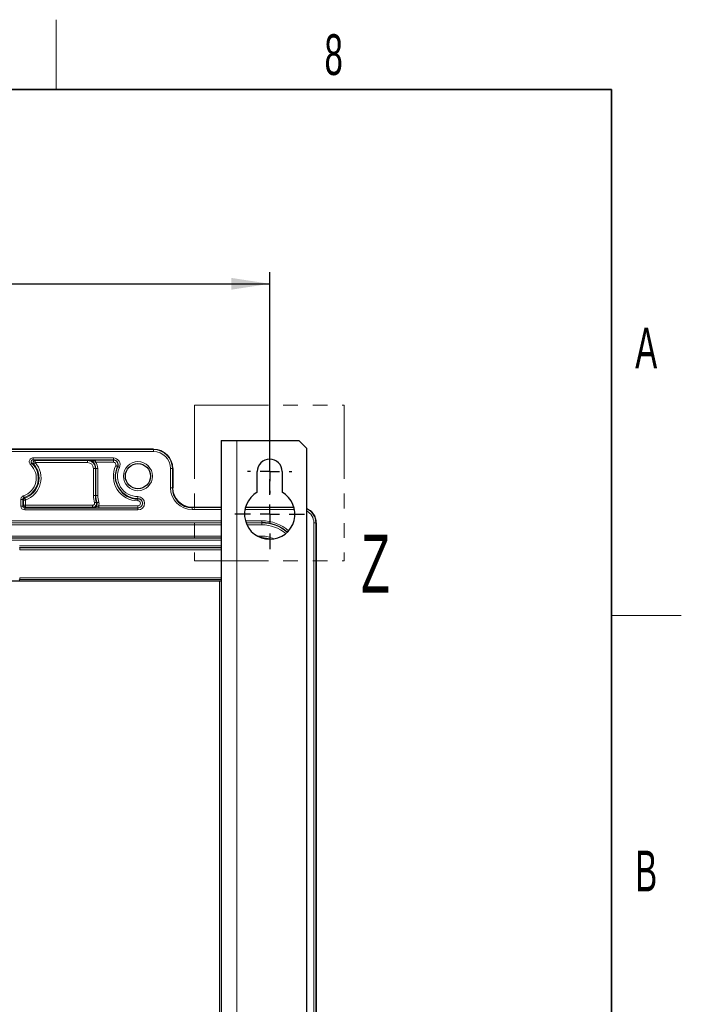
# Model space of a CAD drawing. Header units: millimetres. Extents: x 5 to 418, y 2 to 292.
# Tile 53 of 53: x 357 to 414, y 204 to 288. Entities that reach past the tile are written whole.
import ezdxf

# ---------------------------------------------------------------- set-up
doc = ezdxf.new("R2010")
doc.units = ezdxf.units.MM
doc.linetypes.add('PHANTOM', pattern=[12.7, 6.35, -1.27, 1.27, -1.27, 1.27, -1.27])
doc.layers.add('SLD-0', color=7, linetype='Continuous')
doc.styles.add('SLDTEXTSTYLE0', font='TXT', dxfattribs={"width": 0.605})
doc.dimstyles.new('SLDDIMSTYLE0', dxfattribs={"dimtxt": 3.5, "dimasz": 3.302, "dimexe": 0, "dimexo": 0.0625, "dimgap": 0.875, "dimtad": 1, "dimlfac": 3, "dimrnd": 1e-09, "dimzin": 12, "dimdsep": 46, "dimtxsty": 'SLDTEXTSTYLE0', "dimsah": 1, "dimcen": 0.09, "dimadec": 0, "dimazin": 3, "dimtfac": 1, "dimtofl": 0, "dimtmove": 0, "dimatfit": 3, "dimfxl": 1, "dimfrac": 2, "dimtolj": 1, "dimtzin": 12, "dimarcsym": 0})

# ---------------------------------------------------------------- blocks, each defined once
blk = doc.blocks.new('_D_4')
at = {"layer": 'SLD-0', "color": 7}
for p, q in [((311.936, 249.623), (311.936, 266.776)), ((378.603, 249.623), (378.603, 266.776)), ((311.936, 265.776), (378.603, 265.776))]:
    blk.add_line(p, q, dxfattribs=at)
for points in [[(311.936, 265.776), (315.238, 265.268), (315.238, 266.284)], [(378.603, 265.776), (375.301, 266.284), (375.301, 265.268)]]:
    blk.add_solid(points, dxfattribs=at)
at = {"layer": 'SLD-0', "color": 7, "insert": (341.259, 270.287), "char_height": 3.5, "attachment_point": 1, "style": 'SLDTEXTSTYLE0'}
blk.add_mtext('200', dxfattribs=at)
blk = doc.blocks.new('SW_CENTERMARKSYMBOL_2')
at = {"layer": 'SLD-0', "color": 0}
for p, q in [((0, 1.667), (0, 3)), ((-1.667, 0), (-3, 0)), ((0, 0), (-0.833, 0)), ((0, 0), (0, 0.833)), ((0, 0), (0, -0.833)), ((0, 0), (0.833, 0)), ((1.667, 0), (3, 0)), ((0, -1.667), (0, -3))]:
    blk.add_line(p, q, dxfattribs=at)
blk = doc.blocks.new('SW_CENTERMARKSYMBOL_3')
at = {"layer": 'SLD-0', "color": 0}
for p, q in [((0, 1.667), (0, 1.9)), ((-1.667, 0), (-1.9, 0)), ((0, 0), (-0.833, 0)), ((0, 0), (0, 0.833)), ((0, 0), (0, -0.833)), ((0, 0), (0.833, 0)), ((1.667, 0), (1.9, 0)), ((0, -1.667), (0, -1.9))]:
    blk.add_line(p, q, dxfattribs=at)

msp = doc.modelspace()

# ---------------------------------------------------------------- linework, layer by layer
at = {"color": 7, "linetype": 'PHANTOM', "lineweight": 18}
for p, q in [((372.1407, 255.3452), (385.0003, 255.3452)), ((372.1407, 255.3452), (372.1407, 241.9498)), ((385.0003, 255.3452), (385.0003, 241.9498)), ((372.1407, 241.9498), (385.0003, 241.9498))]:
    msp.add_line(p, q, dxfattribs=at)
at = {"color": 7, "linetype": 'Continuous', "lineweight": 25}
for p, q in [((374.4364, 252.2897), (374.4364, 127.2897)), ((374.4364, 252.2897), (375.7698, 252.2897)), ((375.7698, 252.2897), (381.1031, 252.2897)), ((381.7698, 251.6231), (381.1031, 252.2897)), ((381.7698, 251.6231), (381.7698, 127.9564)), ((368.6031, 251.5563), (321.9364, 251.5563)), ((370.2697, 249.8897), (370.2697, 248.2231)), ((377.5364, 247.8423), (377.5364, 249.623)), ((379.6698, 249.623), (379.6698, 247.8423)), ((371.9364, 246.5563), (374.4364, 246.5563)), ((376.5212, 246.5563), (380.685, 246.5563)), ((382.6031, 245.223), (382.6031, 134.5564)), ((316.2698, 240.223), (374.2698, 240.223)), ((374.2698, 240.223), (374.4364, 240.223))]:
    msp.add_line(p, q, dxfattribs=at)
at = {"color": 7, "linetype": 'Continuous', "lineweight": 18}
for p, q in [((375.7698, 252.2897), (375.7698, 127.2897)), ((321.9364, 251.5156), (368.6031, 251.5156)), ((368.6031, 251.349), (321.9364, 251.349)), ((358.2543, 250.7958), (365.1616, 250.7958)), ((358.2543, 250.6292), (358.2543, 250.7958)), ((365.1616, 250.7958), (365.1616, 250.6292)), ((368.6031, 251.5563), (368.6031, 251.5564)), ((368.6031, 251.5156), (368.6031, 251.5563)), ((368.6031, 251.5156), (368.6031, 251.349)), ((365.1616, 250.6292), (358.2543, 250.6292)), ((358.4207, 250.5592), (362.9364, 250.5592)), ((358.4207, 250.3926), (358.4207, 250.5592)), ((362.9364, 250.3926), (358.4207, 250.3926)), ((362.9364, 250.5592), (362.9364, 250.6001)), ((362.9364, 250.5592), (362.9364, 250.3926)), ((363.62, 250.6058), (365.1616, 250.6058)), ((363.62, 250.6058), (363.62, 250.4392)), ((365.1616, 250.4392), (363.62, 250.4392)), ((365.1616, 250.6058), (365.1616, 250.6292)), ((365.1616, 250.4392), (365.1616, 250.6058)), ((365.5074, 250.059), (365.5285, 250.049)), ((363.606, 249.8897), (363.4393, 249.8897)), ((363.4393, 247.5564), (363.4393, 249.8897)), ((363.606, 249.8897), (363.6468, 249.8897)), ((363.606, 249.8897), (363.606, 247.5564)), ((363.6468, 249.8897), (363.8134, 249.8897)), ((363.6468, 247.5564), (363.6468, 249.8897)), ((363.8134, 249.8897), (363.8134, 247.5564)), ((370.0623, 248.2231), (370.0623, 249.8897)), ((370.0623, 249.8897), (370.229, 249.8897)), ((370.229, 249.8897), (370.229, 248.2231)), ((370.2697, 249.8897), (370.229, 249.8897)), ((370.2697, 248.2231), (370.2697, 249.8897)), ((370.2697, 249.8897), (370.2697, 249.8897)), ((370.0623, 248.2231), (370.229, 248.2231)), ((370.229, 248.2231), (370.2697, 248.2231)), ((370.2697, 248.2231), (370.2697, 248.2231)), ((363.606, 247.5564), (363.4393, 247.5564)), ((363.606, 247.5564), (363.6468, 247.5564)), ((363.6468, 247.5564), (363.8134, 247.5564)), ((367.2698, 247.4625), (367.2698, 247.2958)), ((357.197, 246.6502), (357.197, 247.223)), ((357.3637, 247.223), (357.197, 247.223)), ((357.3637, 246.6502), (357.197, 246.6502)), ((357.3637, 247.223), (357.3637, 246.6502)), ((357.4336, 247.1728), (357.3637, 247.223)), ((357.3637, 246.6502), (357.4336, 246.7202)), ((357.4336, 246.7202), (357.4336, 247.1728)), ((357.6002, 247.1728), (357.4336, 247.1728)), ((357.6002, 246.7202), (357.4336, 246.7202)), ((357.6002, 246.5535), (357.5303, 246.4836)), ((357.6002, 247.1728), (357.6002, 246.7202)), ((357.6002, 246.5535), (357.6002, 246.7202)), ((357.6002, 246.7202), (363.3709, 246.7202)), ((363.3709, 246.5535), (357.6002, 246.5535)), ((363.3709, 246.5535), (363.3709, 246.7202)), ((363.8958, 246.6736), (363.8958, 246.507)), ((363.8958, 246.6736), (367.2698, 246.6736)), ((367.2698, 247.2725), (367.2698, 247.2958)), ((367.2698, 247.1058), (367.2698, 247.2725)), ((367.2698, 246.6736), (367.2698, 246.507)), ((371.9364, 246.5563), (371.9364, 246.5564)), ((371.9364, 246.5563), (371.9364, 246.5156)), ((374.4364, 246.5563), (371.9364, 246.5563)), ((380.685, 246.5563), (376.5212, 246.5563)), ((357.5303, 246.317), (357.5303, 246.4836)), ((357.5303, 246.4836), (367.2698, 246.4836)), ((367.2698, 246.317), (357.5303, 246.317)), ((367.2698, 246.507), (363.8958, 246.507)), ((367.2698, 246.507), (367.2698, 246.4836)), ((367.2698, 246.317), (367.2698, 246.4836)), ((371.9364, 246.349), (371.9364, 246.5156)), ((371.9364, 246.5156), (374.4364, 246.5156)), ((374.4364, 246.349), (371.9364, 246.349)), ((380.7339, 246.349), (376.4723, 246.349)), ((376.5098, 246.5156), (380.6964, 246.5156)), ((316.1031, 245.3868), (374.4364, 245.3868)), ((374.4364, 245.2202), (316.1031, 245.2202)), ((316.1031, 245.2055), (374.4364, 245.2055)), ((374.4364, 245.0389), (316.1031, 245.0389)), ((376.5126, 245.3868), (377.9364, 245.3868)), ((377.9364, 245.2202), (376.5653, 245.2202)), ((376.5707, 245.2055), (377.9364, 245.2055)), ((377.9364, 245.0389), (376.6403, 245.0389)), ((377.9364, 245.2202), (377.9364, 245.3868)), ((377.9364, 245.2055), (377.9364, 245.2202)), ((377.9364, 245.2055), (377.9364, 245.0389)), ((382.3957, 134.5564), (382.3957, 245.223)), ((382.3957, 245.223), (382.5623, 245.223)), ((382.5623, 245.223), (382.5623, 134.5564)), ((382.6031, 245.223), (382.5623, 245.223)), ((382.6031, 134.5564), (382.6031, 245.223)), ((382.6031, 245.223), (382.6031, 245.223)), ((316.1031, 244.0739), (374.4364, 244.0739)), ((377.5305, 244.0739), (377.9364, 244.0739)), ((377.9364, 244.0739), (377.9364, 243.9072)), ((374.4364, 243.9072), (316.1031, 243.9072)), ((316.1031, 243.8926), (374.4364, 243.8926)), ((374.4364, 243.7259), (316.1031, 243.7259)), ((357.0826, 243.2434), (374.4364, 243.2434)), ((377.9364, 243.9072), (377.8993, 243.9072)), ((377.9364, 243.9072), (377.9364, 243.8948)), ((374.4364, 243.0768), (357.0826, 243.0768)), ((357.0826, 243.0768), (357.1002, 243.0592)), ((357.1002, 243.0592), (374.4364, 243.0592)), ((357.1002, 242.8926), (357.1002, 243.0592)), ((374.4364, 242.8926), (357.1002, 242.8926)), ((353.8258, 240.227), (374.4364, 240.227)), ((357.1002, 240.3202), (357.0477, 240.2677)), ((357.1002, 240.3202), (357.1002, 240.4868)), ((357.1002, 240.4868), (374.4364, 240.4868)), ((374.4364, 240.3202), (357.1002, 240.3202)), ((374.2698, 158.5564), (374.2698, 240.223))]:
    msp.add_line(p, q, dxfattribs=at)
at = {"color": 7, "linetype": 'Continuous', "lineweight": 18, "flags": 128}
for points in [[(358.1404, 250.3409), (358.1379, 250.3382), (358.1311, 250.3311), (358.1205, 250.3197), (358.1063, 250.3046), (358.0891, 250.2862), (358.0696, 250.2654), (358.0484, 250.2428), (358.0264, 250.2193)], [(358.4207, 250.3926), (358.3968, 250.3711), (358.3738, 250.3504), (358.3525, 250.3313), (358.3339, 250.3144), (358.3185, 250.3006), (358.3069, 250.2901), (358.2996, 250.2836), (358.2968, 250.2811)], [(365.3568, 250.1304), (365.3859, 250.1167), (365.4138, 250.1034), (365.4397, 250.0911), (365.4624, 250.0804), (365.4811, 250.0715), (365.4952, 250.0648), (365.5041, 250.0606), (365.5074, 250.059)], [(365.6791, 249.9776), (365.65, 249.9914), (365.6221, 250.0046), (365.5962, 250.0169), (365.5735, 250.0277), (365.5548, 250.0365), (365.5407, 250.0432), (365.5318, 250.0474), (365.5285, 250.049)], [(357.4789, 247.3815), (357.4778, 247.385), (357.4748, 247.3944), (357.47, 247.4092), (357.4636, 247.4289), (357.4558, 247.4528), (357.447, 247.48), (357.4375, 247.5094), (357.4276, 247.54)], [(357.6002, 247.1728), (357.5895, 247.2031), (357.5792, 247.2323), (357.5697, 247.2593), (357.5614, 247.283), (357.5545, 247.3025), (357.5493, 247.3172), (357.5461, 247.3265), (357.5448, 247.33)], [(363.6902, 246.9826), (363.6866, 246.9815), (363.6772, 246.9787), (363.6623, 246.9742), (363.6424, 246.9683), (363.6184, 246.961), (363.591, 246.9528), (363.5614, 246.9439), (363.5306, 246.9347)], [(363.7433, 246.9494), (363.7469, 246.9505), (363.7562, 246.9536), (363.771, 246.9584), (363.7907, 246.9648), (363.8146, 246.9726), (363.8418, 246.9815), (363.8712, 246.9911), (363.9018, 247.0011)], [(377.9364, 243.8926), (378.3272, 243.8541), (378.5692, 243.79)]]:
    msp.add_lwpolyline(points, dxfattribs=at)
at = {"color": 7, "linetype": 'Continuous', "lineweight": 25, "flags": 128}
msp.add_lwpolyline([(378.6148, 243.7898), (378.33, 243.8685), (377.9364, 243.9072)], dxfattribs=at)
at = {"color": 7, "linetype": 'Continuous', "lineweight": 18}
msp.add_circle((367.2698, 249.2231), 1.25, dxfattribs=at)
at = {"color": 7, "linetype": 'Continuous', "lineweight": 25}
msp.add_circle((367.2698, 249.2231), 1.0833, dxfattribs=at)
at = {"color": 7, "linetype": 'Continuous', "lineweight": 18}
for centre, radius, start, end in [((365.1616, 250.2231), 0.5728, 334.623066, 90), ((368.6031, 249.8897), 1.6666, 0, 90), ((368.6031, 249.8897), 1.6259, 0, 90), ((368.6031, 249.8897), 1.4592, 0, 90), ((356.9364, 249.0564), 1.5939, 287.947655, 46.855388), ((356.9364, 249.0564), 1.7606, 287.947655, 46.855388), ((356.9364, 249.0564), 1.8305, 289.41273, 41.995581), ((356.9364, 249.0564), 1.9971, 289.41273, 41.995581), ((358.4209, 250.3925), 0.1667, 90.063441, 221.932666), ((362.9364, 249.8897), 0.6695, 0, 90), ((362.9364, 249.8897), 0.5029, 0, 90), ((362.9364, 249.8897), 0.877, 0, 38.791731), ((367.2698, 249.2231), 2.1172, 154.623066, 270), ((365.1616, 250.2231), 0.4061, 334.623066, 90), ((365.1616, 250.2231), 0.3827, 334.623066, 90), ((365.1616, 250.2231), 0.2161, 334.623066, 90), ((367.2698, 249.2231), 1.9272, 154.623066, 270), ((367.2698, 249.2231), 1.7606, 154.623066, 270), ((371.9364, 248.2231), 1.8741, 180, 270), ((371.9364, 248.2231), 1.6667, 180, 270), ((365.6031, 247.5564), 2.1638, 180, 196.697534), ((365.6031, 247.5564), 1.9563, 180, 198.075858), ((365.6031, 247.5564), 1.7897, 180, 198.075858), ((367.2698, 246.8897), 0.5728, 270, 90), ((357.6003, 247.1728), 0.1667, 109.425576, 179.987173), ((357.6003, 246.7202), 0.1667, 180.019965, 269.979181), ((367.2698, 246.8897), 0.4061, 270, 90), ((367.2698, 246.8897), 0.3827, 270, 90), ((367.2698, 246.8897), 0.2161, 270, 90), ((381.2698, 245.2231), 1.3333, 0, 67.974805), ((381.2698, 245.2231), 1.2926, 0, 67.242541), ((381.2698, 245.2231), 1.1259, 0, 63.635244), ((377.9364, 241.8897), 3.4971, 48.970303, 90), ((377.9364, 241.8897), 3.3158, 49.113629, 90), ((377.9364, 241.8897), 3.1492, 49.506849, 90), ((377.9364, 241.8897), 2.1841, 62.060204, 90)]:
    msp.add_arc(centre, radius, start, end, dxfattribs=at)
at = {"color": 7, "linetype": 'Continuous', "lineweight": 25}
for centre, radius, start, end in [((362.9364, 249.8897), 0.7104, 0, 90), ((367.2698, 249.2231), 1.9506, 154.623066, 270), ((378.6031, 249.6231), 1.0667, 0, 180), ((371.9364, 248.2231), 1.7074, 180, 270), ((365.6031, 247.5564), 1.9971, 180, 196.697534), ((378.6031, 245.9564), 2.1667, 119.492373, 60.507627), ((377.9364, 241.8897), 3.3305, 49.091722, 90)]:
    msp.add_arc(centre, radius, start, end, dxfattribs=at)
at = {"color": 7, "linetype": 'Continuous', "lineweight": 18}
for major_axis, ratio, start_param, end_param in [((-0.2358, -0.2358), 0.9996955, 5.4979394, 7.0684312), ((0.118, 0.118), 0.999087, 2.3563468, 3.9268385)]:
    msp.add_ellipse((357.5304, 246.6503), major_axis=major_axis, ratio=ratio, start_param=start_param, end_param=end_param, dxfattribs=at)
for points, knots in [([(358.0264, 250.2193), (358.0016, 250.2477), (357.9519, 250.3044), (357.9183, 250.4146), (357.9209, 250.5282), (357.9615, 250.6351), (358.035, 250.7215), (358.1358, 250.7833), (358.2138, 250.7915), (358.2543, 250.7958)], [0, 0, 0, 0, 0.1413982, 0.2827962, 0.4240843, 0.5652315, 0.7063247, 0.8474636, 1, 1, 1, 1]), ([(358.2543, 250.6292), (358.234, 250.627), (358.195, 250.623), (358.1445, 250.5921), (358.1077, 250.5489), (358.0874, 250.4955), (358.0861, 250.4386), (358.103, 250.3835), (358.1279, 250.3551), (358.1404, 250.3409)], [0, 0, 0, 0, 0.1527226, 0.293871, 0.4348485, 0.5758319, 0.717005, 0.8584267, 1, 1, 1, 1]), ([(358.2968, 250.2811), (358.2715, 250.2913), (358.2215, 250.3113), (358.1672, 250.3311), (358.1404, 250.3409)], [0, 0, 0, 0, 0.5065403, 1, 1, 1, 1]), ([(358.2543, 250.6292), (358.2829, 250.6177), (358.3408, 250.5944), (358.3938, 250.5711), (358.4207, 250.5592)], [0, 0, 0, 0, 0.4934645, 1, 1, 1, 1]), ([(362.9364, 250.6001), (362.9374, 250.6001), (362.9419, 250.6001), (362.959, 250.6001), (363.0305, 250.5984), (363.2035, 250.5792), (363.4104, 250.5147), (363.5667, 250.4584), (363.62, 250.4392)], [0, 0, 0, 0, 0.0042918, 0.0193154, 0.0738557, 0.3125835, 0.765476, 1, 1, 1, 1]), ([(357.197, 247.223), (357.2007, 247.2605), (357.208, 247.3355), (357.2656, 247.4348), (357.3422, 247.5054), (357.4023, 247.5298), (357.4276, 247.54)], [0, 0, 0, 0, 0.2681669, 0.5363234, 0.8044619, 1, 1, 1, 1]), ([(357.4789, 247.3815), (357.4663, 247.3764), (357.4362, 247.3642), (357.3979, 247.3289), (357.3692, 247.2792), (357.3655, 247.2417), (357.3637, 247.223)], [0, 0, 0, 0, 0.19554569, 0.46367004, 0.73181782, 1, 1, 1, 1]), ([(357.4789, 247.3815), (357.4799, 247.3808), (357.4881, 247.3742), (357.51, 247.3569), (357.5311, 247.3406), (357.5448, 247.33)], [0, 0, 0, 0, 0.0423141, 0.3750909, 1, 1, 1, 1]), ([(363.6902, 246.9826), (363.6974, 246.9456), (363.7119, 246.8717), (363.6855, 246.7597), (363.6262, 246.6626), (363.5375, 246.5911), (363.4472, 246.5576), (363.3904, 246.5546), (363.3709, 246.5535)], [0, 0, 0, 0, 0.1811307, 0.36227, 0.5433787, 0.7244402, 0.9054995, 1, 1, 1, 1]), ([(363.3709, 246.7202), (363.3807, 246.7207), (363.4091, 246.7222), (363.4543, 246.739), (363.4986, 246.7747), (363.5282, 246.8232), (363.5414, 246.8792), (363.5342, 246.9162), (363.5306, 246.9347)], [0, 0, 0, 0, 0.09451169, 0.27557336, 0.45663148, 0.63772575, 0.8188686, 1, 1, 1, 1]), ([(363.4265, 246.5127), (363.4173, 246.5194), (363.3986, 246.533), (363.3802, 246.5466), (363.3709, 246.5535)], [0, 0, 0, 0, 0.4933865, 1, 1, 1, 1]), ([(363.4265, 246.5127), (363.4487, 246.514), (363.5082, 246.5175), (363.6002, 246.5544), (363.6872, 246.6279), (363.7441, 246.7264), (363.7678, 246.839), (363.7515, 246.9126), (363.7433, 246.9494)], [0, 0, 0, 0, 0.106077, 0.2848327, 0.4635566, 0.6423155, 0.8211429, 1, 1, 1, 1]), ([(363.4265, 246.5127), (363.4272, 246.5127), (363.4619, 246.5126), (363.5696, 246.5247), (363.6932, 246.5863), (363.8093, 246.6455), (363.8687, 246.6648), (363.8958, 246.6736)], [0, 0, 0, 0, 0.0041554, 0.2094692, 0.6454359, 0.8379725, 1, 1, 1, 1]), ([(363.6902, 246.9826), (363.6939, 246.9802), (363.7115, 246.9691), (363.7293, 246.9581), (363.7433, 246.9494)], [0, 0, 0, 0, 0.21489433, 1, 1, 1, 1]), ([(363.9018, 247.0011), (363.9146, 246.9456), (363.9401, 246.8359), (363.9105, 246.7273), (363.8958, 246.6736)], [0, 0, 0, 0, 0.505527, 1, 1, 1, 1]), ([(363.8958, 246.507), (363.8499, 246.5071), (363.7584, 246.5072), (363.6093, 246.5087), (363.5066, 246.5107), (363.4446, 246.5123), (363.4269, 246.5127), (363.4265, 246.5127)], [0, 0, 0, 0, 0.2303824, 0.4597599, 0.8455819, 0.9964578, 1, 1, 1, 1])]:
    msp.add_open_spline(points, degree=3, knots=knots, dxfattribs=at)
at = {"color": 7, "linetype": 'Continuous', "lineweight": 25}
msp.add_open_spline([(362.9364, 250.6001), (362.9371, 250.6001), (362.9934, 250.6009), (363.14, 250.6028), (363.3634, 250.6053), (363.5491, 250.6056), (363.62, 250.6058)], degree=3, knots=[0, 0, 0, 0, 0.0034955, 0.2781688, 0.724424, 1, 1, 1, 1], dxfattribs=at)
at = {"layer": 'SLD-0', "lineweight": 18}
for p, q in [((360.25, 282.5), (360.25, 288.5)), ((408, 237.25), (414, 237.25))]:
    msp.add_line(p, q, dxfattribs=at)
at = {"layer": 'SLD-0', "lineweight": 35}
for p, q in [((408, 282.5), (26, 282.5)), ((408, 12), (408, 282.5))]:
    msp.add_line(p, q, dxfattribs=at)

# ---------------------------------------------------------------- block references
at = {"layer": 'SLD-0', "color": 7}
for name, p in [('SW_CENTERMARKSYMBOL_3', (378.6031, 249.6231)), ('SW_CENTERMARKSYMBOL_2', (378.6031, 245.9564))]:
    msp.add_blockref(name, p, dxfattribs=at)

# ---------------------------------------------------------------- texts
at = {"color": 7, "linetype": 'PHANTOM', "lineweight": 18, "insert": (386.4734, 244.1874), "char_height": 5, "attachment_point": 1, "style": 'SLDTEXTSTYLE0'}
msp.add_mtext('Z', dxfattribs=at)
at = {"layer": 'SLD-0', "char_height": 3.5, "attachment_point": 2, "style": 'SLDTEXTSTYLE0'}
for s, insert in [('8', (384.1027, 287.243)), ('A', (410.9816, 262.0011)), ('B', (410.9816, 217.0011))]:
    msp.add_mtext(s, dxfattribs=dict(at, insert=insert))

# ---------------------------------------------------------------- dimensions: what is measured, and where the dimension line sits
at = {"layer": 'SLD-0', "color": 7}
dim = msp.add_linear_dim(base=(378.6031, 265.7756), p1=(311.9364, 249.6231), p2=(378.6031, 249.6231), dimstyle='SLDDIMSTYLE0', dxfattribs=at)
dim.commit()
dim.dimension.update_dxf_attribs({"geometry": '_D_4', "text_midpoint": (345.2698, 265.7756), "dimtype": 160})

doc.saveas('drawing.dxf')
